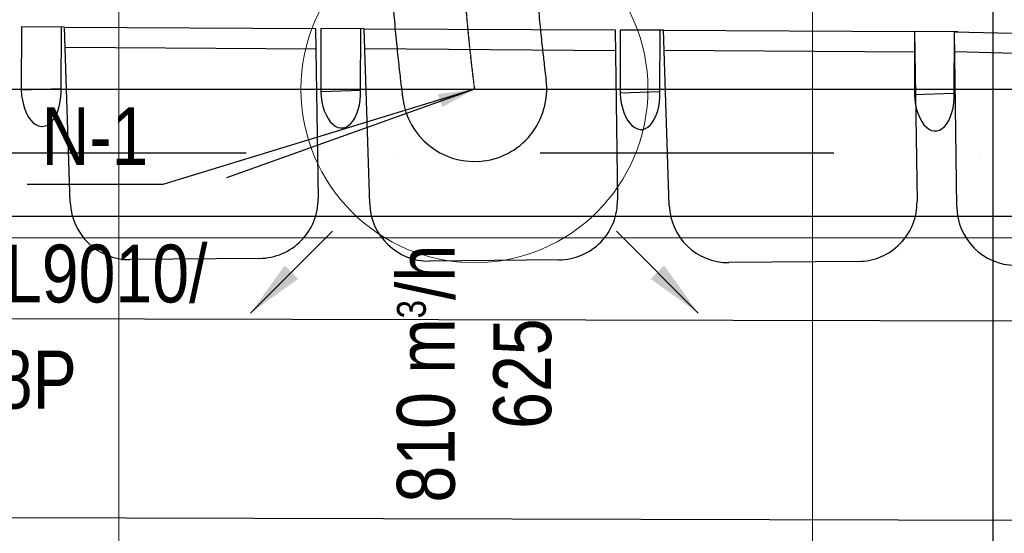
# Model space of a CAD drawing. Header units: millimetres. Extents: x -32221 to 212500, y 31663 to 93766.
# Tile 41 of 256: x 20252 to 21954, y 44084 to 44972. Entities that reach past the tile are written whole.
import ezdxf

# ---------------------------------------------------------------- set-up
doc = ezdxf.new("R2010")
doc.units = ezdxf.units.MM
doc.linetypes.add('DASHDOT', pattern=[1, 0.5, -0.25, 0, -0.25])
doc.linetypes.add('DASHDOTX2', pattern=[50.8, 25.4, -12.7, 0, -12.7])
for name, color, linetype in [('FLUID-N', 7, 'Continuous'), ('FLUID-N-100-ARRGR', 7, 'Continuous'), ('FLUID-N-100-INF', 7, 'Continuous'), ('FLUID-N-100-NUM', 7, 'Continuous'), ('FLUID-N-SYM', 7, 'Continuous'), ('osie', 250, 'Continuous'), ('Sciany', 250, 'Continuous'), ('Wyposazenie', 250, 'Continuous')]:
    doc.layers.add(name, color=color, linetype=linetype)
doc.layers.add('kasetony', color=42, linetype='Continuous', lineweight=5)
doc.layers.add('Nawiewniki', color=5, linetype='Continuous', lineweight=20)
doc.styles.add('FDBES', font='simplex.shx')
doc.styles.get("Standard").update_dxf_attribs({"font": 'ARIALN.TTF'})
doc.linetypes.add('ZIGZAG', pattern='A,0.0001,-0.2,[131,ltypeshp.shx,S=0.2,R=0,X=-0.2,Y=0],-0.4,[131,ltypeshp.shx,S=0.2,R=180,X=0.2,Y=0],-0.2', length=0.8001)
doc.dimstyles.new('FDBES', dxfattribs={"dimscale": 50, "dimtxt": 4, "dimasz": 2.5, "dimexe": 0.8, "dimexo": 2, "dimgap": 1, "dimtad": 1, "dimdsep": 46, "dimtxsty": 'FDBES', "dimcen": 2.5, "dimclrd": 4, "dimclre": 5, "dimadec": 0, "dimazin": 0, "dimtfac": 1, "dimtmove": 0, "dimatfit": 3, "dimfxl": 1, "dimarcsym": 0})

# ---------------------------------------------------------------- blocks, each defined once
blk = doc.blocks.new('*U3730')
at = {"color": 14, "linetype": 'Continuous', "lineweight": -2}
for p, q in [((0, 282.5, -146.1), (0, 282.5, -21.1)), ((0, 282.5, -21.1), (0, 282.5, 103.9))]:
    blk.add_line(p, q, dxfattribs=at)
at = {"color": 14, "linetype": 'Continuous', "lineweight": -2, "extrusion": (-1, -1.82776e-16, -1.70723e-16)}
blk.add_ellipse((0, 0), major_axis=(0, -124.7, 8.9), ratio=1, start_param=0, end_param=1.63169, dxfattribs=at)
at = {"color": 14, "linetype": 'Continuous', "lineweight": -2, "extrusion": (-1, -3.16998e-18, -2.07619e-16)}
blk.add_ellipse((0, 0), major_axis=(0, -16.4, -123.9), ratio=1, start_param=0, end_param=1.509916, dxfattribs=at)
at = {"color": 20, "linetype": 'ZIGZAG', "lineweight": -2, "ltscale": 50}
for points, knots in [([(0, 282.5, 103.9), (0, 274.1, 104), (0, 257.1, 104.1), (0, 224, 105), (0, 184.6, 107.1), (0, 141.6, 110.4), (0, 103.2, 114), (0, 69.2, 117.6), (0, 41, 120.8), (0, 24.9, 122.8), (0, 17.5, 123.8), (0, 16.7, 123.9), (0, 16.4, 123.9)], [0, 0, 0, 0, 25.36948, 50.738961, 101.477922, 152.216882, 202.955843, 253.694804, 304.433765, 355.172726, 380.542206, 405.911686, 405.911686, 405.911686, 405.911686]), ([(0, 282.5, -146.1), (0, 273.5, -146), (0, 255.3, -145.9), (0, 219.5, -145), (0, 176.2, -142.9), (0, 128, -139.4), (0, 84.4, -135.4), (0, 45.8, -131.4), (0, 13.4, -127.7), (0, -5.8, -125.3), (0, -14.7, -124.1), (0, -16, -124), (0, -16.4, -123.9)], [0, 0, 0, 0, 27.194974, 54.389948, 108.779896, 163.169844, 217.559792, 271.94974, 326.339688, 380.729636, 407.92461, 435.119584, 435.119584, 435.119584, 435.119584])]:
    blk.add_open_spline(points, degree=3, knots=knots, dxfattribs=at)
at = {"layer": 'FLUID-N-SYM', "color": 2, "linetype": 'DASHDOT', "lineweight": -3}
blk.add_open_spline([(0, 282.5, -21.1), (0, 213.8, -21.1), (0, 81.7, -10.8), (0, 0), (0, 0)], degree=3, knots=[0, 0, 0, 0, 206.185416, 411.06373, 411.06373, 411.06373, 411.06373], dxfattribs=at)
blk = doc.blocks.new('*U2855')
at = {"color": 0, "insert": (-1149.1, -411.1), "char_height": 100, "width": 1600, "attachment_point": 5, "line_spacing_factor": 1.1}
blk.add_mtext('Smay\\PNS8-R1-Z-625-54-SL9010/ SRt-s-300-g-248P\\P625', dxfattribs=at)
blk.add_mtext('Smay\\PNS8-R1-Z-625-54-SL9010/ SRt-s-300-g-248P\\P625', dxfattribs=at)
blk.add_mtext('Smay\\PNS8-R1-Z-625-54-SL9010/ SRt-s-300-g-248P\\P625', dxfattribs=at)
blk.add_mtext('Smay\\PNS8-R1-Z-625-54-SL9010/ SRt-s-300-g-248P\\P625', dxfattribs=at)
blk.add_mtext('Smay\\PNS8-R1-Z-625-54-SL9010/ SRt-s-300-g-248P\\P625', dxfattribs=at)
blk.add_mtext('Smay\\PNS8-R1-Z-625-54-SL9010/ SRt-s-300-g-248P\\P625', dxfattribs=at)
blk.add_mtext('Smay\\PNS8-R1-Z-625-54-SL9010/ SRt-s-300-g-248P\\P625', dxfattribs=at)
blk.add_mtext('Smay\\PNS8-R1-Z-625-54-SL9010/ SRt-s-300-g-248P\\P625', dxfattribs=at)
blk.add_mtext('Smay\\PNS8-R1-Z-625-54-SL9010/ SRt-s-300-g-248P\\P625', dxfattribs=at)
blk.add_mtext('Smay\\PNS8-R1-Z-625-54-SL9010/ SRt-s-300-g-248P\\P625', dxfattribs=at)
blk.add_mtext('Smay\\PNS8-R1-Z-625-54-SL9010/ SRt-s-300-g-248P\\P625', dxfattribs=at)
blk.add_mtext('Smay\\PNS8-R1-Z-625-54-SL9010/ SRt-s-300-g-248P\\P625', dxfattribs=at)
blk.add_mtext('Smay\\PNS8-R1-Z-625-54-SL9010/ SRt-s-300-g-248P\\P625', dxfattribs=at)
blk.add_mtext('Smay\\PNS8-R1-Z-625-54-SL9010/ SRt-s-300-g-248P\\P625', dxfattribs=at)
blk.add_mtext('Smay\\PNS8-R1-Z-625-54-SL9010/ SRt-s-300-g-248P\\P625', dxfattribs=at)
blk.add_mtext('Smay\\PNS8-R1-Z-625-54-SL9010/ SRt-s-300-g-248P\\P625', dxfattribs=at)
blk.add_mtext('Smay\\PNS8-R1-Z-625-54-SL9010/ SRt-s-300-g-248P\\P625', dxfattribs=at)
blk.add_mtext('Smay\\PNS8-R1-Z-625-54-SL9010/ SRt-s-300-g-248P\\P625', dxfattribs=at)
blk.add_mtext('Smay\\PNS8-R1-Z-625-54-SL9010/ SRt-s-300-g-248P\\P625', dxfattribs=at)
blk.add_mtext('Smay\\PNS8-R1-Z-625-54-SL9010/ SRt-s-300-g-248P\\P625', dxfattribs=at)
blk.add_mtext('Smay\\PNS8-R1-Z-625-54-SL9010/ SRt-s-300-g-248P\\P625', dxfattribs=at)
blk.add_mtext('Smay\\PNS8-R1-Z-625-54-SL9010/ SRt-s-300-g-248P\\P625', dxfattribs=at)
at = {"color": 0}
blk.add_leader([(0, 0), (-428.7, -153.4)], dimstyle='FDBES', override={"dimscale": 25, "dimclrd": 0, "dimclre": 0}, dxfattribs=at)
blk.add_leader([(0, 0), (-428.7, -153.4)], dimstyle='FDBES', override={"dimscale": 25, "dimclrd": 0, "dimclre": 0}, dxfattribs=at)
blk.add_leader([(0, 0), (-428.7, -153.4)], dimstyle='FDBES', override={"dimscale": 25, "dimclrd": 0, "dimclre": 0}, dxfattribs=at)
blk.add_leader([(0, 0), (-428.7, -153.4)], dimstyle='FDBES', override={"dimscale": 25, "dimclrd": 0, "dimclre": 0}, dxfattribs=at)
blk.add_leader([(0, 0), (-428.7, -153.4)], dimstyle='FDBES', override={"dimscale": 25, "dimclrd": 0, "dimclre": 0}, dxfattribs=at)
blk.add_leader([(0, 0), (-428.7, -153.4)], dimstyle='FDBES', override={"dimscale": 25, "dimclrd": 0, "dimclre": 0}, dxfattribs=at)
blk.add_leader([(0, 0), (-428.7, -153.4)], dimstyle='FDBES', override={"dimscale": 25, "dimclrd": 0, "dimclre": 0}, dxfattribs=at)
blk.add_leader([(0, 0), (-428.7, -153.4)], dimstyle='FDBES', override={"dimscale": 25, "dimclrd": 0, "dimclre": 0}, dxfattribs=at)
blk.add_leader([(0, 0), (-428.7, -153.4)], dimstyle='FDBES', override={"dimscale": 25, "dimclrd": 0, "dimclre": 0}, dxfattribs=at)
blk.add_leader([(0, 0), (-428.7, -153.4)], dimstyle='FDBES', override={"dimscale": 25, "dimclrd": 0, "dimclre": 0}, dxfattribs=at)
blk.add_leader([(0, 0), (-428.7, -153.4)], dimstyle='FDBES', override={"dimscale": 25, "dimclrd": 0, "dimclre": 0}, dxfattribs=at)
blk.add_leader([(0, 0), (-428.7, -153.4)], dimstyle='FDBES', override={"dimscale": 25, "dimclrd": 0, "dimclre": 0}, dxfattribs=at)
blk.add_leader([(0, 0), (-428.7, -153.4)], dimstyle='FDBES', override={"dimscale": 25, "dimclrd": 0, "dimclre": 0}, dxfattribs=at)
blk.add_leader([(0, 0), (-428.7, -153.4)], dimstyle='FDBES', override={"dimscale": 25, "dimclrd": 0, "dimclre": 0}, dxfattribs=at)
blk.add_leader([(0, 0), (-428.7, -153.4)], dimstyle='FDBES', override={"dimscale": 25, "dimclrd": 0, "dimclre": 0}, dxfattribs=at)
blk.add_leader([(0, 0), (-428.7, -153.4)], dimstyle='FDBES', override={"dimscale": 25, "dimclrd": 0, "dimclre": 0}, dxfattribs=at)
blk.add_leader([(0, 0), (-428.7, -153.4)], dimstyle='FDBES', override={"dimscale": 25, "dimclrd": 0, "dimclre": 0}, dxfattribs=at)
blk.add_leader([(0, 0), (-428.7, -153.4)], dimstyle='FDBES', override={"dimscale": 25, "dimclrd": 0, "dimclre": 0}, dxfattribs=at)
blk.add_leader([(0, 0), (-428.7, -153.4)], dimstyle='FDBES', override={"dimscale": 25, "dimclrd": 0, "dimclre": 0}, dxfattribs=at)
blk.add_leader([(0, 0), (-428.7, -153.4)], dimstyle='FDBES', override={"dimscale": 25, "dimclrd": 0, "dimclre": 0}, dxfattribs=at)
blk.add_leader([(0, 0), (-428.7, -153.4)], dimstyle='FDBES', override={"dimscale": 25, "dimclrd": 0, "dimclre": 0}, dxfattribs=at)
blk.add_leader([(0, 0), (-428.7, -153.4)], dimstyle='FDBES', override={"dimscale": 25, "dimclrd": 0, "dimclre": 0}, dxfattribs=at)
blk = doc.blocks.new('*U2942')
at = {"color": 6}
blk.add_line((-538.8, -164.5), (-773.7, -164.5), dxfattribs=at)
blk.add_line((-538.8, -164.5), (-773.7, -164.5), dxfattribs=at)
blk.add_line((-538.8, -164.5), (-773.7, -164.5), dxfattribs=at)
blk.add_line((-538.8, -164.5), (-773.7, -164.5), dxfattribs=at)
blk.add_line((-538.8, -164.5), (-773.7, -164.5), dxfattribs=at)
blk.add_line((-538.8, -164.5), (-773.7, -164.5), dxfattribs=at)
blk.add_line((-538.8, -164.5), (-773.7, -164.5), dxfattribs=at)
blk.add_line((-538.8, -164.5), (-773.7, -164.5), dxfattribs=at)
blk.add_line((-538.8, -164.5), (-773.7, -164.5), dxfattribs=at)
blk.add_line((-538.8, -164.5), (-773.7, -164.5), dxfattribs=at)
blk.add_line((-538.8, -164.5), (-773.7, -164.5), dxfattribs=at)
blk.add_line((-538.8, -164.5), (-773.7, -164.5), dxfattribs=at)
blk.add_line((-538.8, -164.5), (-773.7, -164.5), dxfattribs=at)
blk.add_line((-538.8, -164.5), (-773.7, -164.5), dxfattribs=at)
blk.add_line((-538.8, -164.5), (-773.7, -164.5), dxfattribs=at)
blk.add_line((-538.8, -164.5), (-773.7, -164.5), dxfattribs=at)
blk.add_line((-538.8, -164.5), (-773.7, -164.5), dxfattribs=at)
blk.add_line((-538.8, -164.5), (-773.7, -164.5), dxfattribs=at)
blk.add_line((-538.8, -164.5), (-773.7, -164.5), dxfattribs=at)
blk.add_line((-538.8, -164.5), (-773.7, -164.5), dxfattribs=at)
blk.add_line((-538.8, -164.5), (-773.7, -164.5), dxfattribs=at)
at = {"color": 0, "insert": (-656.2, -164.5), "char_height": 100, "attachment_point": 5}
blk.add_mtext('N-1\\P ', dxfattribs=at)
blk.add_mtext('N-1\\P ', dxfattribs=at)
blk.add_mtext('N-1\\P ', dxfattribs=at)
blk.add_mtext('N-1\\P ', dxfattribs=at)
blk.add_mtext('N-1\\P ', dxfattribs=at)
blk.add_mtext('N-1\\P ', dxfattribs=at)
blk.add_mtext('N-1\\P ', dxfattribs=at)
blk.add_mtext('N-1\\P ', dxfattribs=at)
blk.add_mtext('N-1\\P ', dxfattribs=at)
blk.add_mtext('N-1\\P ', dxfattribs=at)
blk.add_mtext('N-1\\P ', dxfattribs=at)
blk.add_mtext('N-1\\P ', dxfattribs=at)
blk.add_mtext('N-1\\P ', dxfattribs=at)
blk.add_mtext('N-1\\P ', dxfattribs=at)
blk.add_mtext('N-1\\P ', dxfattribs=at)
blk.add_mtext('N-1\\P ', dxfattribs=at)
blk.add_mtext('N-1\\P ', dxfattribs=at)
blk.add_mtext('N-1\\P ', dxfattribs=at)
blk.add_mtext('N-1\\P ', dxfattribs=at)
blk.add_mtext('N-1\\P ', dxfattribs=at)
blk.add_mtext('N-1\\P ', dxfattribs=at)
blk.add_leader([(0, 0), (-538.8, -164.5)], dimstyle='FDBES', override={"dimscale": 25, "dimclrd": 256, "dimclre": 256})
blk.add_leader([(0, 0), (-538.8, -164.5)], dimstyle='FDBES', override={"dimscale": 25, "dimclrd": 256, "dimclre": 256})
blk.add_leader([(0, 0), (-538.8, -164.5)], dimstyle='FDBES', override={"dimscale": 25, "dimclrd": 256, "dimclre": 256})
blk.add_leader([(0, 0), (-538.8, -164.5)], dimstyle='FDBES', override={"dimscale": 25, "dimclrd": 256, "dimclre": 256})
blk.add_leader([(0, 0), (-538.8, -164.5)], dimstyle='FDBES', override={"dimscale": 25, "dimclrd": 256, "dimclre": 256})
blk.add_leader([(0, 0), (-538.8, -164.5)], dimstyle='FDBES', override={"dimscale": 25, "dimclrd": 256, "dimclre": 256})
blk.add_leader([(0, 0), (-538.8, -164.5)], dimstyle='FDBES', override={"dimscale": 25, "dimclrd": 256, "dimclre": 256})
blk.add_leader([(0, 0), (-538.8, -164.5)], dimstyle='FDBES', override={"dimscale": 25, "dimclrd": 256, "dimclre": 256})
blk.add_leader([(0, 0), (-538.8, -164.5)], dimstyle='FDBES', override={"dimscale": 25, "dimclrd": 256, "dimclre": 256})
blk.add_leader([(0, 0), (-538.8, -164.5)], dimstyle='FDBES', override={"dimscale": 25, "dimclrd": 256, "dimclre": 256})
blk.add_leader([(0, 0), (-538.8, -164.5)], dimstyle='FDBES', override={"dimscale": 25, "dimclrd": 256, "dimclre": 256})
blk.add_leader([(0, 0), (-538.8, -164.5)], dimstyle='FDBES', override={"dimscale": 25, "dimclrd": 256, "dimclre": 256})
blk.add_leader([(0, 0), (-538.8, -164.5)], dimstyle='FDBES', override={"dimscale": 25, "dimclrd": 256, "dimclre": 256})
blk.add_leader([(0, 0), (-538.8, -164.5)], dimstyle='FDBES', override={"dimscale": 25, "dimclrd": 256, "dimclre": 256})
blk.add_leader([(0, 0), (-538.8, -164.5)], dimstyle='FDBES', override={"dimscale": 25, "dimclrd": 256, "dimclre": 256})
blk.add_leader([(0, 0), (-538.8, -164.5)], dimstyle='FDBES', override={"dimscale": 25, "dimclrd": 256, "dimclre": 256})
blk.add_leader([(0, 0), (-538.8, -164.5)], dimstyle='FDBES', override={"dimscale": 25, "dimclrd": 256, "dimclre": 256})
blk.add_leader([(0, 0), (-538.8, -164.5)], dimstyle='FDBES', override={"dimscale": 25, "dimclrd": 256, "dimclre": 256})
blk.add_leader([(0, 0), (-538.8, -164.5)], dimstyle='FDBES', override={"dimscale": 25, "dimclrd": 256, "dimclre": 256})
blk.add_leader([(0, 0), (-538.8, -164.5)], dimstyle='FDBES', override={"dimscale": 25, "dimclrd": 256, "dimclre": 256})
blk.add_leader([(0, 0), (-538.8, -164.5)], dimstyle='FDBES', override={"dimscale": 25, "dimclrd": 256, "dimclre": 256})
blk = doc.blocks.new('*U3768')
at = {"color": 0}
blk.add_leader([(-141.4, -141.4), (0, 0)], dimstyle='FDBES', override={"dimscale": 40, "dimclrd": 0}, dxfattribs=at)
blk.add_leader([(-141.4, -141.4), (0, 0)], dimstyle='FDBES', override={"dimscale": 40, "dimclrd": 0}, dxfattribs=at)
blk.add_leader([(-141.4, -141.4), (0, 0)], dimstyle='FDBES', override={"dimscale": 40, "dimclrd": 0}, dxfattribs=at)
blk.add_leader([(-141.4, -141.4), (0, 0)], dimstyle='FDBES', override={"dimscale": 40, "dimclrd": 0}, dxfattribs=at)
blk.add_leader([(-141.4, -141.4), (0, 0)], dimstyle='FDBES', override={"dimscale": 40, "dimclrd": 0}, dxfattribs=at)
blk.add_leader([(-141.4, -141.4), (0, 0)], dimstyle='FDBES', override={"dimscale": 40, "dimclrd": 0}, dxfattribs=at)
blk.add_leader([(-141.4, -141.4), (0, 0)], dimstyle='FDBES', override={"dimscale": 40, "dimclrd": 0}, dxfattribs=at)
blk.add_leader([(-141.4, -141.4), (0, 0)], dimstyle='FDBES', override={"dimscale": 40, "dimclrd": 0}, dxfattribs=at)
blk = doc.blocks.new('*U3770')
at = {"color": 0}
blk.add_leader([(-141.4, 141.4), (0, 0)], dimstyle='FDBES', override={"dimscale": 40, "dimclrd": 0}, dxfattribs=at)
blk.add_leader([(-141.4, 141.4), (0, 0)], dimstyle='FDBES', override={"dimscale": 40, "dimclrd": 0}, dxfattribs=at)
blk.add_leader([(-141.4, 141.4), (0, 0)], dimstyle='FDBES', override={"dimscale": 40, "dimclrd": 0}, dxfattribs=at)
blk.add_leader([(-141.4, 141.4), (0, 0)], dimstyle='FDBES', override={"dimscale": 40, "dimclrd": 0}, dxfattribs=at)
blk.add_leader([(-141.4, 141.4), (0, 0)], dimstyle='FDBES', override={"dimscale": 40, "dimclrd": 0}, dxfattribs=at)
blk.add_leader([(-141.4, 141.4), (0, 0)], dimstyle='FDBES', override={"dimscale": 40, "dimclrd": 0}, dxfattribs=at)
blk.add_leader([(-141.4, 141.4), (0, 0)], dimstyle='FDBES', override={"dimscale": 40, "dimclrd": 0}, dxfattribs=at)
blk.add_leader([(-141.4, 141.4), (0, 0)], dimstyle='FDBES', override={"dimscale": 40, "dimclrd": 0}, dxfattribs=at)

msp = doc.modelspace()

# ---------------------------------------------------------------- linework, layer by layer
at = {"layer": 'kasetony'}
for p, q in [((20422.937, 44594.948), (20422.937, 45194.948)), ((20422.937, 45194.948), (20422.937, 44594.948)), ((21622.937, 44594.948), (21622.937, 45194.948)), ((21622.937, 45194.948), (21622.937, 44594.948)), ((19222.937, 44594.948), (20422.937, 44594.948)), ((20422.937, 44594.948), (19222.937, 44594.948)), ((20422.937, 44594.948), (21622.937, 44594.948)), ((20422.937, 43994.948), (20422.937, 44594.948)), ((20422.937, 44594.948), (20422.937, 43994.948)), ((21622.937, 44594.948), (20422.937, 44594.948)), ((21622.937, 44594.948), (22822.937, 44594.948)), ((21622.937, 43994.948), (21622.937, 44594.948)), ((21622.937, 44594.948), (21622.937, 43994.948)), ((22822.937, 44594.948), (21622.937, 44594.948))]:
    msp.add_line(p, q, dxfattribs=at)
at = {"layer": 'Nawiewniki'}
msp.add_circle((21038.098, 44851.817), 300, dxfattribs=at)
at = {"layer": 'osie'}
for p, q in [((21934.679, 64401.551), (21934.679, 32871.067)), ((16071.168, 44851.817), (26704.172, 44851.817)), ((26674.465, 44631.817), (16070.993, 44631.817))]:
    msp.add_line(p, q, dxfattribs=at)
at = {"layer": 'osie', "linetype": 'DASHDOTX2', "ltscale": 20}
msp.add_line((16071.081, 44741.817), (26689.319, 44741.817), dxfattribs=at)
at = {"layer": 'Sciany'}
msp.add_line((22854.389, 44104.322), (16191.823, 44120.014), dxfattribs=at)
at = {"layer": 'Wyposazenie'}
for p, q in [((20254.473, 44959.47), (20254.319, 44850.762)), ((20254.473, 44959.47), (20254.319, 44850.762)), ((20323.641, 44959.121), (20254.473, 44959.47)), ((20329.302, 44959.092), (20254.473, 44959.47)), ((20323.105, 44852.985), (20323.641, 44959.121)), ((20323.105, 44852.985), (20323.641, 44959.121)), ((20329.302, 44959.092), (20763.319, 44956.901)), ((20339.089, 44656.213), (20329.302, 44959.092)), ((20763.319, 44956.901), (20767.623, 44663.082)), ((20772.384, 44956.855), (20772.23, 44848.147)), ((20772.384, 44956.855), (20772.23, 44848.147)), ((20841.552, 44956.505), (20772.384, 44956.855)), ((20847.213, 44956.477), (20772.384, 44956.855)), ((20841.016, 44850.37), (20841.552, 44956.505)), ((20841.016, 44850.37), (20841.552, 44956.505)), ((20847.213, 44956.477), (21281.23, 44954.285)), ((20857, 44653.597), (20847.213, 44956.477)), ((21281.23, 44954.285), (21285.534, 44660.466)), ((21290.295, 44954.239), (21290.141, 44845.531)), ((21290.295, 44954.239), (21290.141, 44845.531)), ((21359.463, 44953.89), (21290.295, 44954.239)), ((21365.124, 44953.861), (21290.295, 44954.239)), ((21358.927, 44847.754), (21359.463, 44953.89)), ((21358.927, 44847.754), (21359.463, 44953.89)), ((21365.124, 44953.861), (21799.14, 44951.669)), ((21374.911, 44650.982), (21365.124, 44953.861)), ((21799.14, 44951.669), (21798.986, 44842.962)), ((21799.14, 44951.669), (21798.986, 44842.962)), ((21799.14, 44951.669), (21803.445, 44657.851)), ((21868.308, 44951.32), (21799.14, 44951.669)), ((21873.969, 44951.291), (21799.14, 44951.669)), ((21867.772, 44845.184), (21868.308, 44951.32)), ((21867.772, 44845.184), (21868.308, 44951.32)), ((21868.308, 44951.32), (22302.202, 44940.777)), ((21872.265, 44648.308), (21868.308, 44951.32)), ((20330.582, 44924.67), (20763.837, 44921.54)), ((20848.493, 44922.055), (21281.748, 44918.925)), ((21366.403, 44919.439), (21799.658, 44916.309)), ((21868.925, 44916.88), (22302.039, 44905.413)), ((20254.319, 44850.762), (20323.105, 44852.985)), ((20254.319, 44850.762), (20323.105, 44852.985)), ((20772.23, 44848.147), (20841.016, 44850.37)), ((20772.23, 44848.147), (20841.016, 44850.37)), ((21290.141, 44845.531), (21358.927, 44847.754)), ((21290.141, 44845.531), (21358.927, 44847.754)), ((21798.986, 44842.962), (21867.772, 44845.184)), ((21798.986, 44842.962), (21867.772, 44845.184)), ((20666.346, 44559.357), (20442.212, 44557.288)), ((21184.257, 44556.742), (20960.123, 44554.672)), ((21702.168, 44554.126), (21478.033, 44552.056)), ((22866.698, 44448.529), (17671.337, 44460.766))]:
    msp.add_line(p, q, dxfattribs=at)
for centre, start, end in [((20441.268, 44659.515), 181.850846, 270.529054), ((20665.402, 44661.584), 270.529054, 0.839276), ((20959.179, 44656.899), 181.850846, 270.529054), ((21183.313, 44658.969), 270.529054, 0.839276), ((21477.089, 44654.284), 181.850846, 270.529054), ((21701.224, 44656.353), 270.529054, 0.839276), ((21974.488, 44649.643), 180.748252, 269.42646)]:
    msp.add_arc(centre, 102.232, start, end, dxfattribs=at)
for centre in [(20288.712, 44851.874), (20288.712, 44851.874), (20806.623, 44849.258), (20806.623, 44849.258), (21324.534, 44846.643), (21324.534, 44846.643), (21833.379, 44844.073), (21833.379, 44844.073)]:
    msp.add_ellipse(centre, major_axis=(-2.082, 64.439), ratio=0.53373009, start_param=1.44454642, end_param=4.71238898, dxfattribs=at)

# ---------------------------------------------------------------- block references
at = {"layer": 'FLUID-N', "color": 5, "linetype": 'Continuous', "extrusion": (1, 0, -1.83697e-16), "rotation": 270}
msp.add_blockref('*U3730', (44851.841, 7063, 21038.055), dxfattribs=at)
at = {"layer": 'FLUID-N-100-ARRGR', "rotation": 89.99999999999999}
for name, p in [('*U3770', (20792.344, 44606.13, 6603)), ('*U3768', (21283.765, 44606.13, 6603))]:
    msp.add_blockref(name, p, dxfattribs=at)
at = {"layer": 'FLUID-N-100-INF', "linetype": 'ByBlock'}
msp.add_blockref('*U2855', (21038.055, 44851.841, 6623), dxfattribs=at)
at = {"layer": 'FLUID-N-100-NUM', "linetype": 'ByBlock'}
msp.add_blockref('*U2942', (21038.055, 44851.841, 6623), dxfattribs=at)

# ---------------------------------------------------------------- texts
at = {"layer": 'FLUID-N-100-ARRGR', "color": 0, "insert": (21038.055, 44360.049, 6603), "char_height": 100, "attachment_point": 5, "rotation": 90}
msp.add_mtext('810 m{\\A2;\\H0.5x;3}/h\\P625', dxfattribs=at)

doc.saveas('drawing.dxf')
